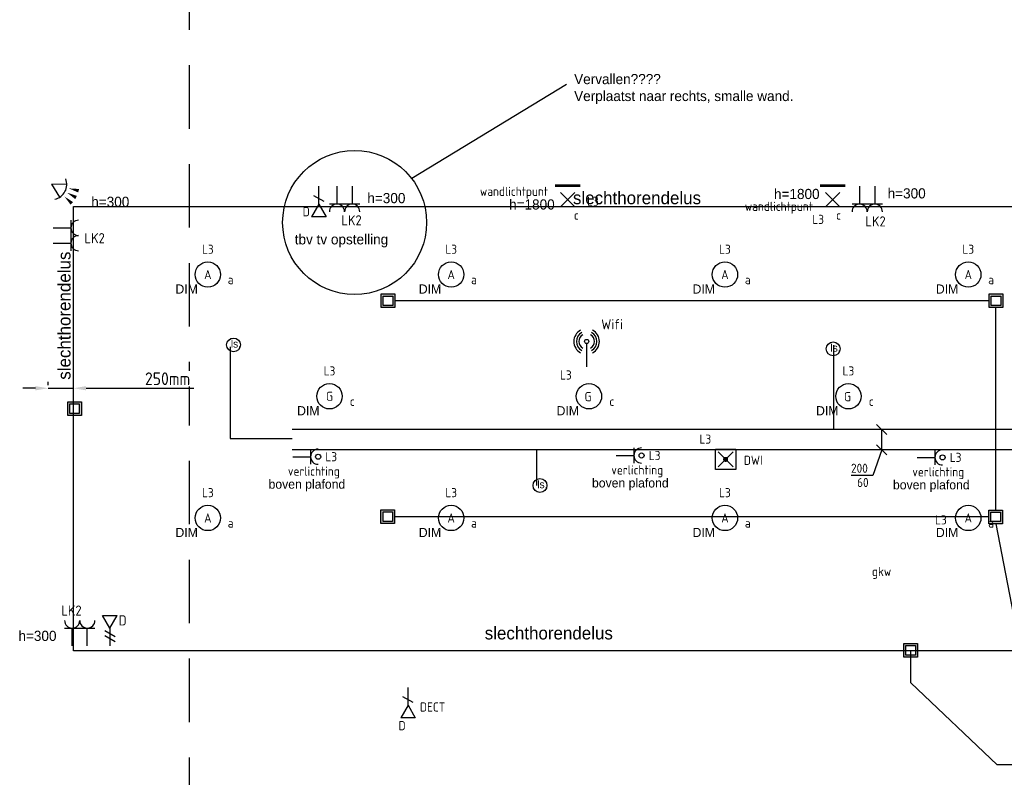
# Model space of a CAD drawing. Header units: millimetres. Extents: x -28157 to 193371, y -2151 to 171990.
# Tile 27 of 31: x 101764 to 111474, y 72298 to 79768. Entities that reach past the tile are written whole.
import ezdxf
from ezdxf.enums import TextEntityAlignment as Align

# ---------------------------------------------------------------- set-up
doc = ezdxf.new("R2010")
doc.units = ezdxf.units.MM
doc.header["$LTSCALE"] = 50
doc.linetypes.add('2322122_a', pattern=[19.5, 12.5, -7])
doc.linetypes.add('SMALL_DASH', pattern=[1.5, 0.5, -1])
doc.layers.get('0').update_dxf_attribs({"linetype": 'CONTINUOUS'})
doc.layers.get('Defpoints').update_dxf_attribs({"linetype": 'CONTINUOUS'})
for name, color, linetype in [('BL$2----', 7, 'CONTINUOUS'), ('BL$9----', 7, 'CONTINUOUS'), ('EL6131--_KG_D', 6, 'CONTINUOUS'), ('EL6222--', 20, 'CONTINUOUS'), ('EL6311--', 20, 'CONTINUOUS'), ('EL6321--', 3, 'CONTINUOUS'), ('EL6441--', 3, 'CONTINUOUS'), ('EL6521--', 3, 'CONTINUOUS'), ('EM6131--_KG', 7, 'CONTINUOUS'), ('Inter Visual Systems Leidingen boven plafond tbv. AV', 5, 'CONTINUOUS'), ('Inter Visual Systems Vloerleidingen tbv. AV', 5, 'CONTINUOUS'), ('Inter Visual Systems Vloerleidingen tbv. Slechthorendenlus', 5, 'CONTINUOUS'), ('Inter Visual Systems Voorzieningen E', 5, 'CONTINUOUS'), ('Sparingen Heegt', 6, 'CONTINUOUS'), ('WL5501--', 4, 'CONTINUOUS')]:
    doc.layers.add(name, color=color, linetype=linetype)
doc.layers.add('Referentiepunt', color=253, linetype='CONTINUOUS', plot=False)
doc.styles.add('BURO-012', font='BUROFONT.shx', dxfattribs={"height": 120})
doc.styles.add('buro-018', font='BUROFONT.shx', dxfattribs={"height": 180})
doc.styles.add('STABICAD-012', font='ISOCP.SHX', dxfattribs={"height": 60})
doc.styles.add('STABICAD-018', font='ISOCP.SHX', dxfattribs={"height": 90})
doc.styles.get("Standard").update_dxf_attribs({"font": 'ISOCP'})
doc.dimstyles.new('ISO-25', dxfattribs={"dimtxt": 2.5, "dimasz": 2.5, "dimexe": 1.25, "dimexo": 0.625, "dimtad": 1, "dimtih": 1, "dimdec": 4, "dimdsep": 46, "dimtxsty": 'Standard', "dimcen": 2.5, "dimadec": 0, "dimazin": 0, "dimtfac": 1, "dimtdec": 4, "dimtmove": 0, "dimatfit": 3, "dimfxl": 1, "dimtvp": 1, "dimtolj": 1, "dimtzin": 0, "dimarcsym": 0})

# ---------------------------------------------------------------- blocks, each defined once
blk = doc.blocks.new('E00126')
at = {"color": 0, "linetype": 'Continuous'}
for p, q in [((-3, 4.5), (3, 4.5)), ((-1.5, 1), (-1.5, 4.5)), ((1.5, 1), (1.5, 4.5))]:
    blk.add_line(p, q, dxfattribs=at)
for centre in [(-1.5, 6), (1.5, 6)]:
    blk.add_arc(centre, 1.5, 180, 0, dxfattribs=at)
at = {"color": 0, "linetype": 'Continuous', "style": 'buro-018'}
for tag, p in [('PANEL', (0, 11.5)), ('CIRCUIT', (0, 8.5)), ('SUBCIRCUIT', (4.5, 8.5))]:
    blk.add_attdef(tag, text='', height=1.8, dxfattribs=at).set_placement(p, align=Align.MIDDLE)
at = {"color": 0, "linetype": 'Continuous', "style": 'buro-018', "flags": 1}
for tag, p in [('POWERCODE', (13, 8.5)), ('ARTICLECODE', (0, 0))]:
    blk.add_attdef(tag, text='', height=1.8, dxfattribs=at).set_placement(p, align=Align.MIDDLE)
blk = doc.blocks.new('E00153')
at = {"color": 0, "linetype": 'Continuous'}
for p, q in [((-1.44, 7), (1.44, 7)), ((0, 4.5), (-1.44, 7)), ((0, 4.5), (1.44, 7)), ((-1, 4), (1, 2.85)), ((0, 4.5), (0, 1)), ((-1, 3), (1, 1.85))]:
    blk.add_line(p, q, dxfattribs=at)
at = {"color": 7, "style": 'buro-018'}
for tag, p in [('COMMENT1', (-6, 12)), ('COMMENT2', (6, 12)), ('DATACOM1', (-6, 9)), ('DATACOM2', (6, 9))]:
    blk.add_attdef(tag, text='', height=1.8, dxfattribs=at).set_placement(p, align=Align.MIDDLE)
at = {"color": 0, "style": 'buro-018'}
blk.add_attdef('TEXT1', text='', height=1.8, dxfattribs=at).set_placement((2.5, 6), align=Align.MIDDLE)
at = {"color": 0, "linetype": 'Continuous', "style": 'buro-018', "flags": 1}
blk.add_attdef('ARTICLECODE', text='', height=1.8, dxfattribs=at).set_placement((0, 0), align=Align.MIDDLE)
blk = doc.blocks.new('E00WIFI')
at = {"color": 0}
blk.add_line((0, 5.59), (0, 1), dxfattribs=at)
for points in [[(-1.18, 8.23, 0.601429), (-1.18, 3.77)], [(-0.97, 7.78, 0.592302), (-0.97, 4.22)], [(0.97, 4.22, 0.592302), (0.97, 7.78)], [(1.18, 3.77, 0.601429), (1.18, 8.23)], [(-0.77, 7.32, 0.576881), (-0.77, 4.68)], [(0.77, 4.68, 0.576881), (0.77, 7.32)]]:
    blk.add_lwpolyline(points, format="xyb", dxfattribs=at)
blk.add_circle((0, 6), 0.414, dxfattribs=at)
at = {"color": 0, "linetype": 'Continuous', "style": 'STABICAD-018'}
for tag, p in [('COMMENT1', (0, 12.73)), ('DATACOM1', (0, 9.73)), ('TEXT1', (5.02, 6)), ('ARTICLECODE', (0, 0))]:
    blk.add_attdef(tag, text='', height=1.8, dxfattribs=at).set_placement(p, align=Align.MIDDLE)
blk = doc.blocks.new('E00152')
at = {"color": 0, "linetype": 'Continuous'}
for p, q in [((-1.44, 7), (1.44, 7)), ((0, 4.5), (-1.44, 7)), ((0, 4.5), (1.44, 7)), ((-1, 4), (1, 2.85)), ((0, 4.5), (0, 1))]:
    blk.add_line(p, q, dxfattribs=at)
at = {"color": 7, "style": 'buro-018'}
for tag, p in [('COMMENT1', (0, 12)), ('DATACOM1', (0, 9))]:
    blk.add_attdef(tag, text='', height=1.8, dxfattribs=at).set_placement(p, align=Align.MIDDLE)
at = {"color": 0, "style": 'buro-018'}
blk.add_attdef('TEXT1', text='', height=1.8, dxfattribs=at).set_placement((2.5, 6), align=Align.MIDDLE)
at = {"color": 0, "linetype": 'Continuous', "style": 'buro-018', "flags": 1}
blk.add_attdef('ARTICLECODE', text='', height=1.8, dxfattribs=at).set_placement((0, 0), align=Align.MIDDLE)
blk = doc.blocks.new('E00058')
at = {"color": 0, "linetype": 'Continuous'}
for q in [(-1.5, 3.6), (1.5, 3.6)]:
    blk.add_line((0, 1), q, dxfattribs=at)
blk.add_arc((0, 1), 3, 40.5288, 139.4712, dxfattribs=at)
for points in [[(-1.76, 6.21), (-1.08, 6.39), (-0.91, 4.38)], [(-0.35, 6.49), (0.35, 6.49), (0, 4.5)], [(1.08, 6.39), (1.76, 6.21), (0.91, 4.38)]]:
    blk.add_solid(points, dxfattribs=at)
at = {"color": 0, "linetype": 'Continuous', "style": 'buro-018'}
blk.add_attdef('TEXT1', text='', height=1.8, dxfattribs=at).set_placement((0, 9), align=Align.MIDDLE)
at = {"color": 0, "linetype": 'Continuous', "style": 'buro-018', "flags": 1}
blk.add_attdef('ARTICLECODE', text='', height=1.8, dxfattribs=at).set_placement((0, 0), align=Align.MIDDLE)
at = {"layer": 'BL$2----', "color": 7, "style": 'STABICAD-012'}
blk.add_attdef('SECURITY_PANEL', text='', height=2, rotation=48.8608, dxfattribs=at).set_placement((652.13, 662.35), align=Align.MIDDLE)
blk = doc.blocks.new('*U405')
at = {"color": 0, "linetype": 'Continuous'}
for p, q in [((0, 100, -2730), (7809, 100, -2730)), ((0, -100, -2730), (7809, -100, -2730))]:
    blk.add_line(p, q, dxfattribs=at)
at = {"layer": 'Sparingen Heegt', "color": 2, "style": 'BURO-012'}
for tag in ['SECTIONCODE', 'ELEMENTCODE', 'POSITIONCODE']:
    blk.add_attdef(tag, (112259.4, 75627.4, 2730), '', height=2, dxfattribs=at)
blk = doc.blocks.new('1115B3')
at = {"color": 0, "linetype": 'Continuous'}
blk.add_circle((0, 3.5), 2.5, dxfattribs=at)
at = {"color": 0, "linetype": 'Continuous', "style": 'STABICAD-018'}
for tag, p in [('PANEL', (0, 11.5)), ('CIRCUIT', (0, 8.5)), ('SUBCIRCUIT', (4.5, 8.5)), ('LIGHTFIXTURECODE', (0, 3.5)), ('SWITCHCODE', (4.5, 2.5))]:
    blk.add_attdef(tag, text='', height=1.8, dxfattribs=at).set_placement(p, align=Align.MIDDLE)
blk = doc.blocks.new('111512')
at = {"color": 0, "linetype": 'Continuous'}
for p, q in [((-2, 2), (2, 2)), ((-2, -2), (-2, 2)), ((2, 2), (2, -2)), ((-1.5, -1.5), (1.5, 1.5)), ((1.5, -1.5), (-1.5, 1.5)), ((2, -2), (-2, -2))]:
    blk.add_line(p, q, dxfattribs=at)
at = {"color": 0, "linetype": 'Continuous', "const_width": 0.5}
blk.add_lwpolyline([(-0.25, 0, 1), (0.25, 0, 1)], format="xyb", close=True, dxfattribs=at)
at = {"color": 0, "linetype": 'Continuous', "style": 'buro-018'}
for tag, p in [('PANEL', (0, 11.17)), ('CIRCUIT', (0, 8.17)), ('SUBCIRCUIT', (4.5, 8.17)), ('LIGHTFIXTURECODE', (0, 4))]:
    blk.add_attdef(tag, text='', height=1.8, dxfattribs=at).set_placement(p, align=Align.MIDDLE)
blk = doc.blocks.new('*U312')
at = {"color": 0, "linetype": 'Continuous'}
for p, q in [((-50, 250, -2730), (50, 150, -2730)), ((0, 0, -2730), (0, 200, -2730)), ((0, 0, -2730), (-88.6, -252.3, -2730)), ((-50, 50, -2730), (50, -50, -2730)), ((-88.6, -252.3, -2730), (-303, -252.3, -2730))]:
    blk.add_line(p, q, dxfattribs=at)
at = {"color": 0, "linetype": 'Continuous', "style": 'STABICAD-018'}
for s, p in [('200', (-303, -227.3, -2730)), ('60', (-243.1, -367.3, -2730))]:
    blk.add_text(s, height=90, dxfattribs=at).set_placement(p)
at = {"layer": 'Sparingen Heegt', "style": 'BURO-012'}
blk.add_attdef('CODE', (110265.5, 75527.4, 2730), '', height=1.8, dxfattribs=at)
blk = doc.blocks.new('E00134')
at = {"color": 0, "linetype": 'Continuous', "const_width": 0.5}
blk.add_lwpolyline([(-2.5, -2.75), (2.5, -2.75)], dxfattribs=at)
blk = doc.blocks.new('*U46')
at = {"color": 0, "linetype": 'Continuous'}
for p, q in [((-1.41, -1.41), (1.41, 1.41)), ((1.41, -1.41), (-1.41, 1.41))]:
    blk.add_line(p, q, dxfattribs=at)
blk.add_blockref('E00134', (0, 0), dxfattribs=at)
at = {"color": 0, "linetype": 'Continuous', "style": 'STABICAD-018'}
for tag, p in [('PANEL', (0, 6.5)), ('CIRCUIT', (0, 3.5)), ('SUBCIRCUIT', (4.5, 3.5)), ('ARTICLECODE', (0, 0)), ('SWITCHCODE', (4.5, -1))]:
    blk.add_attdef(tag, text='', height=1.8, dxfattribs=at).set_placement(p, align=Align.MIDDLE)
at = {"color": 0, "linetype": 'Continuous', "style": 'STABICAD-018', "flags": 1}
blk.add_attdef('POWERCODE', text='', height=1.8, dxfattribs=at).set_placement((13, 3.5), align=Align.MIDDLE)
blk = doc.blocks.new('E00516')
at = {"color": 0, "linetype": 'Continuous'}
for p, q in [((-1.5, 4.5), (1.5, 4.5)), ((0, 1), (0, 4.5))]:
    blk.add_line(p, q, dxfattribs=at)
blk.add_circle((0, 6), 0.5, dxfattribs=at)
blk.add_arc((0, 6), 1.5, 180, 0, dxfattribs=at)
at = {"color": 0, "linetype": 'Continuous', "style": 'STABICAD-018'}
for tag, p in [('PANEL', (0, 11)), ('CIRCUIT', (0, 8)), ('SUBCIRCUIT', (4.5, 8)), ('SWITCHCODE', (3.5, 5)), ('ARTICLECODE', (0, 0))]:
    blk.add_attdef(tag, text='', height=1.8, dxfattribs=at).set_placement(p, align=Align.MIDDLE)
blk = doc.blocks.new('*D548')
at = {"layer": 'Defpoints', "color": 0, "transparency": 16777216}
for p in [(102044, 76134.2, -2850), (102294, 76134.2, -2850), (102294, 76134.2)]:
    blk.add_point(p, dxfattribs=at)
at = {"layer": 'Inter Visual Systems Vloerleidingen tbv. Slechthorendenlus', "color": 0, "lineweight": -2, "transparency": 16777216}
for p, q in [((101919, 76134.2), (101794, 76134.2)), ((102044, 76165.4), (102044, 76196.7)), ((102044, 76134.2), (102294, 76134.2)), ((102294, 76165.4), (102294, 76196.7)), ((102419, 76134.2), (103482.4, 76134.2))]:
    blk.add_line(p, q, dxfattribs=at)
at = {"layer": 'Inter Visual Systems Vloerleidingen tbv. Slechthorendenlus', "color": 0, "transparency": 16777216}
for points in [[(101919, 76155), (101919, 76113.4), (102044, 76134.2)], [(102419, 76155), (102419, 76113.4), (102294, 76134.2)]]:
    blk.add_solid(points, dxfattribs=at)
at = {"layer": 'Inter Visual Systems Vloerleidingen tbv. Slechthorendenlus', "color": 0, "transparency": 16777216, "insert": (103222.3, 76228), "char_height": 125, "attachment_point": 5, "bg_fill": 3, "box_fill_scale": 1.1, "bg_fill_color": 256, "bg_fill_true_color": 13158600, "bg_fill_transparency": 0}
blk.add_mtext('\\A1;250mm', dxfattribs=at)
blk = doc.blocks.new('E00414')
at = {"color": 0, "linetype": 'Continuous'}
for p, q in [((-2.9, -2.9), (-2.9, 2.9)), ((-2.9, 2.9), (2.9, 2.9)), ((-2, 2), (2, 2)), ((-2, -2), (-2, 2)), ((2, 2), (2, -2)), ((2.9, 2.9), (2.9, -2.9)), ((2.9, -2.9), (-2.9, -2.9)), ((2, -2), (-2, -2))]:
    blk.add_line(p, q, dxfattribs=at)
for points in [[(-2.9, 2.9), (2.9, 2.9), (-2, 2), (2, 2)], [(-2, -2), (-2.9, -2.9), (-2, 2), (-2.9, 2.9)], [(2, 2), (2.9, 2.9), (2, -2), (2.9, -2.9)], [(2, -2), (2.9, -2.9), (-2, -2), (-2.9, -2.9)]]:
    blk.add_solid(points, dxfattribs=at)
at = {"color": 0, "linetype": 'Continuous', "style": 'STABICAD-018'}
for tag, p in [('PANEL', (0, 8)), ('CIRCUIT', (0, 5)), ('SUBCIRCUIT', (4.5, 5)), ('ARTICLECODE', (0, 0))]:
    blk.add_attdef(tag, text='', height=1.8, dxfattribs=at).set_placement(p, align=Align.MIDDLE)
at = {"color": 0, "linetype": 'Continuous', "style": 'STABICAD-018', "flags": 1}
blk.add_attdef('POWERCODE', text='', height=1.8, dxfattribs=at).set_placement((13, 5), align=Align.MIDDLE)

msp = doc.modelspace()

# ---------------------------------------------------------------- linework, layer by layer
at = {"layer": 'Inter Visual Systems Leidingen boven plafond tbv. AV'}
for p, q in [((103839.5769, 76542.15644, -2850), (103839.5769, 75639.47365, -2850)), ((109791.15069, 76557.89115, -2850), (109791.15069, 75727.44238)), ((103839.5769, 75639.47365, -2850), (104450.44902, 75639.47365, -2850)), ((106863.13637, 75176.07156, -2850), (106863.13637, 75527.44238))]:
    msp.add_line(p, q, dxfattribs=at)
at = {"layer": 'Inter Visual Systems Leidingen boven plafond tbv. AV', "color": 0}
for centre in [(103872.77981, 76561.22091, -1992.55041), (109786.64691, 76521.99104, -1992.55041), (106895.13275, 75175.10014, -1992.55041)]:
    msp.add_circle(centre, 68.06113, dxfattribs=at)
at = {"layer": 'Inter Visual Systems Vloerleidingen tbv. AV'}
for p, q in [((111324.54258, 76996.66486, 2850), (105463.55119, 76996.66486, 2850)), ((111389.32788, 74933.39386, 2850), (111389.32788, 76929.16486, 2850)), ((111321.82788, 74865.89386, 2850), (105460.8365, 74865.89386, 2850)), ((111389.32788, 74798.39386, 2850), (112125.34278, 70989.83548))]:
    msp.add_line(p, q, dxfattribs=at)
at = {"layer": 'Inter Visual Systems Vloerleidingen tbv. Slechthorendenlus', "color": 11}
for p, q in [((102294.02699, 77924.91669, 2850), (114764.02699, 77924.91669, 2850)), ((102356.52699, 73544.91669), (102294.02699, 73544.91669)), ((114764.02699, 73544.91669), (102356.52699, 73544.91669)), ((110552.06733, 73229.12973, 2850), (110552.06733, 73544.91669, 2850)), ((111404.44386, 72420.4666), (110552.06733, 73229.12973, 2850)), ((114704.92038, 72420.4666), (111404.44386, 72420.4666))]:
    msp.add_line(p, q, dxfattribs=at)
at = {"layer": 'Inter Visual Systems Voorzieningen E', "color": 0}
msp.add_line((107158.18115, 79127.94276), (105631.32529, 78201.74082, 2850), dxfattribs=at)
msp.add_circle((105067.0404, 77768.1159, 2850), 710.06655, dxfattribs=at)
at = {"layer": 'Referentiepunt', "linetype": '2322122_a'}
msp.add_line((103437.97163, -1256.74877), (103437.97163, 103231.68836), dxfattribs=at)

# ---------------------------------------------------------------- block references
at = {"layer": 'EL6131--_KG_D', "linetype": 'Continuous', "rotation": 180}
msp.add_blockref('*U405', (112259.43139, 75627.44238, 2730), dxfattribs=at)
at = {"layer": 'EL6222--', "linetype": 'Continuous'}
ref = msp.add_blockref('E00126', (104967.71983, 78175.00463), dxfattribs=dict(at, xscale=50, yscale=50, zscale=50, rotation=180))
ref.add_attrib('CIRCUIT', 'LK2', dxfattribs={"layer": '0', "color": 7, "linetype": 'Continuous', "height": 100, "style": 'STABICAD-018'}).set_placement((105036.66651, 77789.81856), align=Align.MIDDLE)
ref = msp.add_blockref('E00126', (110122.48523, 78174.91669), dxfattribs=dict(at, xscale=50, yscale=50, zscale=50, rotation=180))
ref.add_attrib('CIRCUIT', 'LK2', dxfattribs={"layer": '0', "color": 7, "linetype": 'Continuous', "height": 100, "style": 'STABICAD-018'}).set_placement((110204.42311, 77779.33758), align=Align.MIDDLE)
ref = msp.add_blockref('E00126', (102044.02699, 77639.91669), dxfattribs=dict(at, xscale=50, yscale=50, zscale=50, rotation=270))
ref.add_attrib('CIRCUIT', 'LK2', dxfattribs={"layer": '0', "color": 7, "linetype": 'Continuous', "height": 100, "style": 'STABICAD-018'}).set_placement((102503.08628, 77613.82037), align=Align.MIDDLE)
ref = msp.add_blockref('E00126', (102355.69331, 73544.91669), dxfattribs=dict(at, xscale=50, yscale=50, zscale=50))
ref.add_attrib('CIRCUIT', 'LK2', dxfattribs={"layer": '0', "color": 7, "linetype": 'Continuous', "height": 100, "style": 'STABICAD-018'}).set_placement((102274.27141, 73942.73743), align=Align.MIDDLE)
at = {"layer": 'EL6311--', "linetype": 'Continuous'}
ref = msp.add_blockref('*U46', (107169.50361, 77993.89213), dxfattribs=dict(at, xscale=50, yscale=50, zscale=50, rotation=180))
ref.add_attrib('ARTICLECODE', 'wandlichtpunt', dxfattribs={"layer": '0', "color": 7, "linetype": 'Continuous', "height": 90, "style": 'STABICAD-018'}).set_placement((106638.40369, 78061.83045), align=Align.MIDDLE)
ref.add_attrib('CIRCUIT', 'L3', dxfattribs={"layer": '0', "color": 7, "linetype": 'Continuous', "height": 90, "style": 'STABICAD-018'}).set_placement((107417.98058, 77978.04819), align=Align.MIDDLE)
ref.add_attrib('SWITCHCODE', 'c', dxfattribs={"layer": '0', "color": 7, "linetype": 'Continuous', "height": 90, "style": 'STABICAD-018'}).set_placement((107253.61244, 77840.61598), align=Align.MIDDLE)
ref = msp.add_blockref('*U46', (109782.12077, 77993.89213), dxfattribs=dict(at, xscale=50, yscale=50, zscale=50, rotation=180))
ref.add_attrib('ARTICLECODE', 'wandlichtpunt', dxfattribs={"layer": '0', "color": 7, "linetype": 'Continuous', "height": 90, "style": 'STABICAD-018'}).set_placement((109251.02086, 77914.04984), align=Align.MIDDLE)
ref.add_attrib('CIRCUIT', 'L3', dxfattribs={"layer": '0', "color": 7, "linetype": 'Continuous', "height": 90, "style": 'STABICAD-018'}).set_placement((109638.39579, 77798.84623), align=Align.MIDDLE)
ref.add_attrib('SWITCHCODE', 'c', dxfattribs={"layer": '0', "color": 7, "linetype": 'Continuous', "height": 90, "style": 'STABICAD-018'}).set_placement((109839.8156, 77840.61598), align=Align.MIDDLE)
ref = msp.add_blockref('1115B3', (103619.02699, 77079.9167, 2730), dxfattribs=dict(at, xscale=50, yscale=50, zscale=50))
ref.add_attrib('CIRCUIT', 'L3', dxfattribs={"layer": '0', "color": 7, "linetype": 'Continuous', "height": 90, "style": 'STABICAD-018'}).set_placement((103619.02699, 77504.9167, 2730), align=Align.MIDDLE)
ref.add_attrib('LIGHTFIXTURECODE', 'A', dxfattribs={"layer": '0', "color": 7, "linetype": 'Continuous', "height": 90, "style": 'STABICAD-018'}).set_placement((103619.02699, 77254.9167, 2730), align=Align.MIDDLE)
ref.add_attrib('SWITCHCODE', 'a', dxfattribs={"layer": '0', "color": 1, "linetype": 'Continuous', "height": 90, "style": 'STABICAD-018'}).set_placement((103844.02699, 77204.9167, 2730), align=Align.MIDDLE)
ref = msp.add_blockref('1115B3', (106019.02699, 77079.9167, 2730), dxfattribs=dict(at, xscale=50, yscale=50, zscale=50))
ref.add_attrib('CIRCUIT', 'L3', dxfattribs={"layer": '0', "color": 7, "linetype": 'Continuous', "height": 90, "style": 'STABICAD-018'}).set_placement((106019.02699, 77504.9167, 2730), align=Align.MIDDLE)
ref.add_attrib('LIGHTFIXTURECODE', 'A', dxfattribs={"layer": '0', "color": 7, "linetype": 'Continuous', "height": 90, "style": 'STABICAD-018'}).set_placement((106019.02699, 77254.9167, 2730), align=Align.MIDDLE)
ref.add_attrib('SWITCHCODE', 'a', dxfattribs={"layer": '0', "color": 1, "linetype": 'Continuous', "height": 90, "style": 'STABICAD-018'}).set_placement((106244.02699, 77204.9167, 2730), align=Align.MIDDLE)
ref = msp.add_blockref('1115B3', (108719.02699, 77079.9167, 2730), dxfattribs=dict(at, xscale=50, yscale=50, zscale=50))
ref.add_attrib('CIRCUIT', 'L3', dxfattribs={"layer": '0', "color": 7, "linetype": 'Continuous', "height": 90, "style": 'STABICAD-018'}).set_placement((108719.02699, 77504.9167, 2730), align=Align.MIDDLE)
ref.add_attrib('LIGHTFIXTURECODE', 'A', dxfattribs={"layer": '0', "color": 7, "linetype": 'Continuous', "height": 90, "style": 'STABICAD-018'}).set_placement((108719.02699, 77254.9167, 2730), align=Align.MIDDLE)
ref.add_attrib('SWITCHCODE', 'a', dxfattribs={"layer": '0', "color": 1, "linetype": 'Continuous', "height": 90, "style": 'STABICAD-018'}).set_placement((108944.02699, 77204.9167, 2730), align=Align.MIDDLE)
ref = msp.add_blockref('1115B3', (111119.02699, 77079.9167, 2730), dxfattribs=dict(at, xscale=50, yscale=50, zscale=50))
ref.add_attrib('CIRCUIT', 'L3', dxfattribs={"layer": '0', "color": 7, "linetype": 'Continuous', "height": 90, "style": 'STABICAD-018'}).set_placement((111119.02699, 77504.9167, 2730), align=Align.MIDDLE)
ref.add_attrib('LIGHTFIXTURECODE', 'A', dxfattribs={"layer": '0', "color": 7, "linetype": 'Continuous', "height": 90, "style": 'STABICAD-018'}).set_placement((111119.02699, 77254.9167, 2730), align=Align.MIDDLE)
ref.add_attrib('SWITCHCODE', 'a', dxfattribs={"layer": '0', "color": 1, "linetype": 'Continuous', "height": 90, "style": 'STABICAD-018'}).set_placement((111344.02699, 77204.9167, 2730), align=Align.MIDDLE)
ref = msp.add_blockref('1115B3', (104819.02699, 75879.9167, 2730), dxfattribs=dict(at, xscale=50, yscale=50, zscale=50))
ref.add_attrib('CIRCUIT', 'L3', dxfattribs={"layer": '0', "color": 7, "linetype": 'Continuous', "height": 90, "style": 'STABICAD-018'}).set_placement((104819.02699, 76304.9167, 2730), align=Align.MIDDLE)
ref.add_attrib('LIGHTFIXTURECODE', 'G', dxfattribs={"layer": '0', "color": 7, "linetype": 'Continuous', "height": 90, "style": 'STABICAD-018'}).set_placement((104819.02699, 76054.9167, 2730), align=Align.MIDDLE)
ref.add_attrib('SWITCHCODE', 'c', dxfattribs={"layer": '0', "color": 7, "linetype": 'Continuous', "height": 90, "style": 'STABICAD-018'}).set_placement((105044.02699, 76004.9167, 2730), align=Align.MIDDLE)
ref = msp.add_blockref('1115B3', (109937.17318, 75879.9167, 2730), dxfattribs=dict(at, xscale=50, yscale=50, zscale=50))
ref.add_attrib('CIRCUIT', 'L3', dxfattribs={"layer": '0', "color": 7, "linetype": 'Continuous', "height": 90, "style": 'STABICAD-018'}).set_placement((109937.17318, 76304.9167, 2730), align=Align.MIDDLE)
ref.add_attrib('LIGHTFIXTURECODE', 'G', dxfattribs={"layer": '0', "color": 7, "linetype": 'Continuous', "height": 90, "style": 'STABICAD-018'}).set_placement((109928.10009, 76051.30643, 2730), align=Align.MIDDLE)
ref.add_attrib('SWITCHCODE', 'c', dxfattribs={"layer": '0', "color": 7, "linetype": 'Continuous', "height": 90, "style": 'STABICAD-018'}).set_placement((110162.17318, 76004.9167, 2730), align=Align.MIDDLE)
ref = msp.add_blockref('1115B3', (107378.10009, 75879.9167, 2730), dxfattribs=dict(at, xscale=50, yscale=50, zscale=50))
ref.add_attrib('CIRCUIT', 'L3', dxfattribs={"layer": '0', "color": 7, "linetype": 'Continuous', "height": 90, "style": 'STABICAD-018'}).set_placement((107150.2223, 76264.97152, 2730), align=Align.MIDDLE)
ref.add_attrib('LIGHTFIXTURECODE', 'G', dxfattribs={"layer": '0', "color": 7, "linetype": 'Continuous', "height": 90, "style": 'STABICAD-018'}).set_placement((107369.02699, 76051.30643, 2730), align=Align.MIDDLE)
ref.add_attrib('SWITCHCODE', 'c', dxfattribs={"layer": '0', "color": 7, "linetype": 'Continuous', "height": 90, "style": 'STABICAD-018'}).set_placement((107603.10009, 76004.9167, 2730), align=Align.MIDDLE)
ref = msp.add_blockref('E00516', (104407.12414, 75459.00928), dxfattribs=dict(at, xscale=50, yscale=50, zscale=50, rotation=270))
ref.add_attrib('ARTICLECODE', 'verlichting', dxfattribs={"layer": '0', "color": 7, "linetype": 'Continuous', "height": 90, "style": 'STABICAD-018'}).set_placement((104664.56414, 75303.04428), align=Align.MIDDLE)
ref.add_attrib('CIRCUIT', 'L3', dxfattribs={"layer": '0', "color": 7, "linetype": 'Continuous', "height": 90, "style": 'STABICAD-018'}).set_placement((104836.07914, 75459.00928), align=Align.MIDDLE)
ref = msp.add_blockref('E00516', (107597.03606, 75471.01528), dxfattribs=dict(at, xscale=50, yscale=50, zscale=50, rotation=270))
ref.add_attrib('ARTICLECODE', 'verlichting', dxfattribs={"layer": '0', "color": 7, "linetype": 'Continuous', "height": 90, "style": 'STABICAD-018'}).set_placement((107854.47606, 75315.05028), align=Align.MIDDLE)
ref.add_attrib('CIRCUIT', 'L3', dxfattribs={"layer": '0', "color": 7, "linetype": 'Continuous', "height": 90, "style": 'STABICAD-018'}).set_placement((108025.99106, 75471.01528), align=Align.MIDDLE)
ref = msp.add_blockref('E00516', (110565.55439, 75452.44238), dxfattribs=dict(at, xscale=50, yscale=50, zscale=50, rotation=270))
ref.add_attrib('ARTICLECODE', 'verlichting', dxfattribs={"layer": '0', "color": 7, "linetype": 'Continuous', "height": 90, "style": 'STABICAD-018'}).set_placement((110822.99439, 75296.47738), align=Align.MIDDLE)
ref.add_attrib('CIRCUIT', 'L3', dxfattribs={"layer": '0', "color": 7, "linetype": 'Continuous', "height": 90, "style": 'STABICAD-018'}).set_placement((110994.50939, 75452.44238), align=Align.MIDDLE)
ref = msp.add_blockref('1115B3', (103619.02699, 74679.9167, 2730), dxfattribs=dict(at, xscale=50, yscale=50, zscale=50))
ref.add_attrib('CIRCUIT', 'L3', dxfattribs={"layer": '0', "color": 7, "linetype": 'Continuous', "height": 90, "style": 'STABICAD-018'}).set_placement((103619.02699, 75104.9167, 2730), align=Align.MIDDLE)
ref.add_attrib('LIGHTFIXTURECODE', 'A', dxfattribs={"layer": '0', "color": 7, "linetype": 'Continuous', "height": 90, "style": 'STABICAD-018'}).set_placement((103619.02699, 74854.9167, 2730), align=Align.MIDDLE)
ref.add_attrib('SWITCHCODE', 'a', dxfattribs={"layer": '0', "color": 1, "linetype": 'Continuous', "height": 90, "style": 'STABICAD-018'}).set_placement((103844.02699, 74804.9167, 2730), align=Align.MIDDLE)
ref = msp.add_blockref('1115B3', (106019.02699, 74679.9167, 2730), dxfattribs=dict(at, xscale=50, yscale=50, zscale=50))
ref.add_attrib('CIRCUIT', 'L3', dxfattribs={"layer": '0', "color": 7, "linetype": 'Continuous', "height": 90, "style": 'STABICAD-018'}).set_placement((106019.02699, 75104.9167, 2730), align=Align.MIDDLE)
ref.add_attrib('LIGHTFIXTURECODE', 'A', dxfattribs={"layer": '0', "color": 7, "linetype": 'Continuous', "height": 90, "style": 'STABICAD-018'}).set_placement((106019.02699, 74854.9167, 2730), align=Align.MIDDLE)
ref.add_attrib('SWITCHCODE', 'a', dxfattribs={"layer": '0', "color": 1, "linetype": 'Continuous', "height": 90, "style": 'STABICAD-018'}).set_placement((106244.02699, 74804.9167, 2730), align=Align.MIDDLE)
ref = msp.add_blockref('1115B3', (108719.02699, 74679.9167, 2730), dxfattribs=dict(at, xscale=50, yscale=50, zscale=50))
ref.add_attrib('CIRCUIT', 'L3', dxfattribs={"layer": '0', "color": 7, "linetype": 'Continuous', "height": 90, "style": 'STABICAD-018'}).set_placement((108719.02699, 75104.9167, 2730), align=Align.MIDDLE)
ref.add_attrib('LIGHTFIXTURECODE', 'A', dxfattribs={"layer": '0', "color": 7, "linetype": 'Continuous', "height": 90, "style": 'STABICAD-018'}).set_placement((108719.02699, 74854.9167, 2730), align=Align.MIDDLE)
ref.add_attrib('SWITCHCODE', 'a', dxfattribs={"layer": '0', "color": 1, "linetype": 'Continuous', "height": 90, "style": 'STABICAD-018'}).set_placement((108944.02699, 74804.9167, 2730), align=Align.MIDDLE)
ref = msp.add_blockref('1115B3', (111119.02699, 74679.9167, 2730), dxfattribs=dict(at, xscale=50, yscale=50, zscale=50))
ref.add_attrib('CIRCUIT', 'L3', dxfattribs={"layer": '0', "color": 7, "linetype": 'Continuous', "height": 90, "style": 'STABICAD-018'}).set_placement((110849.42778, 74836.65619, 2730), align=Align.MIDDLE)
ref.add_attrib('LIGHTFIXTURECODE', 'A', dxfattribs={"layer": '0', "color": 7, "linetype": 'Continuous', "height": 90, "style": 'STABICAD-018'}).set_placement((111119.02699, 74854.9167, 2730), align=Align.MIDDLE)
ref.add_attrib('SWITCHCODE', 'a', dxfattribs={"layer": '0', "color": 1, "linetype": 'Continuous', "height": 90, "style": 'STABICAD-018'}).set_placement((111344.02699, 74804.9167, 2730), align=Align.MIDDLE)
at = {"layer": 'EL6321--', "linetype": 'Continuous'}
ref = msp.add_blockref('111512', (108725.91584, 75432.79349, 2730), dxfattribs=dict(at, xscale=50, yscale=50, zscale=50))
ref.add_attrib('CIRCUIT', 'L3', dxfattribs={"layer": '0', "color": 7, "linetype": 'Continuous', "height": 90, "style": 'STABICAD-018'}).set_placement((108525.91584, 75632.79349, 2730), align=Align.MIDDLE)
ref.add_attrib('LIGHTFIXTURECODE', 'DWI', dxfattribs={"layer": '0', "color": 7, "linetype": 'Continuous', "height": 90, "style": 'STABICAD-018'}).set_placement((108998.37204, 75423.66843, 2730), align=Align.MIDDLE)
at = {"layer": 'EL6441--', "linetype": 'Continuous'}
ref = msp.add_blockref('E00152', (104714.88276, 78174.91669), dxfattribs=dict(at, xscale=50, yscale=50, zscale=50, rotation=180))
ref.add_attrib('TEXT1', 'D', dxfattribs={"layer": '0', "color": 7, "linetype": 'Continuous', "height": 90, "style": 'STABICAD-018'}).set_placement((104589.88276, 77874.91669), align=Align.MIDDLE)
ref = msp.add_blockref('E00WIFI', (107355.14858, 76295.54959), dxfattribs=dict(at, xscale=50, yscale=50, zscale=50))
ref.add_attrib('TEXT1', 'Wifi', dxfattribs={"layer": '0', "color": 7, "linetype": 'Continuous', "height": 100, "style": 'STABICAD-018'}).set_placement((107606.18164, 76765.56968), align=Align.MIDDLE)
ref = msp.add_blockref('E00153', (102653.91823, 73544.91669), dxfattribs=dict(at, xscale=50, yscale=50, zscale=50))
ref.add_attrib('TEXT1', 'D', dxfattribs={"layer": '0', "color": 7, "linetype": 'Continuous', "height": 100, "style": 'STABICAD-018'}).set_placement((102778.91823, 73844.91669), align=Align.MIDDLE)
ref = msp.add_blockref('E00152', (105593.38756, 73234.27115), dxfattribs=dict(at, xscale=50, yscale=50, zscale=50, rotation=180))
ref.add_attrib('ARTICLECODE', 'DECT', dxfattribs={"layer": '0', "color": 7, "linetype": 'Continuous', "height": 90, "style": 'STABICAD-018'}).set_placement((105835.7182, 72991.48823), align=Align.MIDDLE)
ref.add_attrib('TEXT1', 'D', dxfattribs={"layer": '0', "color": 7, "linetype": 'Continuous', "height": 90, "style": 'STABICAD-018'}).set_placement((105534.40393, 72807.52268), align=Align.MIDDLE)
at = {"layer": 'EL6521--', "linetype": 'Continuous', "xscale": 50, "yscale": 50, "zscale": 50, "rotation": 241.6662541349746}
msp.add_blockref('E00058', (102034.03401, 78168.50366), dxfattribs=at)
at = {"layer": 'EM6131--_KG', "linetype": 'Continuous'}
msp.add_blockref('*U312', (110265.47412, 75527.44238, 2730), dxfattribs=at)
at = {"layer": 'Inter Visual Systems Vloerleidingen tbv. AV', "color": 20, "xscale": 23.2758620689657, "yscale": 23.2758620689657, "zscale": 50}
for p in [(105396.05119, 76996.66486, 2850), (111392.04258, 76996.66486, 2850), (105393.3365, 74868.3271, 2850), (111389.32788, 74865.89386, 2850)]:
    msp.add_blockref('E00414', p, dxfattribs=at)
at = {"layer": 'Inter Visual Systems Vloerleidingen tbv. Slechthorendenlus', "color": 20, "xscale": 23.2758620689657, "yscale": 23.2758620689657, "zscale": 50}
for p in [(102304.28977, 75932.2629, 2585.24385), (110551.19677, 73549.73289)]:
    msp.add_blockref('E00414', p, dxfattribs=at)

# ---------------------------------------------------------------- texts
at = {"layer": 'BL$2----', "char_height": 100, "attachment_point": 1, "style": 'BURO-012'}
for s, width, insert in [('h=1800', 882.2052629, (109202.82941, 78099.52375, 5460)), ('h=300', 882.2052629, (110323.65834, 78105.67191, 5460)), ('h=300', 882.2052629, (102469.18822, 78022.22271, 5460)), ('h=300', 882.2052629, (105192.23824, 78058.84065, 5460)), ('h=1800', 882.2052629, (106590.21224, 77996.09394, 5460)), ('tbv tv opstelling', 1266.7616817, (104476.33861, 77652.2318, 2730)), ('h=300', 882.2052629, (101751.05606, 73742.64474, 5460))]:
    msp.add_mtext_dynamic_manual_height_columns(s, width=width, gutter_width=600, heights=[0], dxfattribs=dict(at, insert=insert))
at = {"layer": 'BL$9----', "linetype": 'SMALL_DASH', "insert": (107231.8605, 79232.19007), "char_height": 100, "width": 2.728484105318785e-12, "attachment_point": 1, "style": 'BURO-012'}
msp.add_mtext('Vervallen????\\PVerplaatst naar rechts, smalle wand.', dxfattribs=at)
at = {"layer": 'EL6222--', "color": 0, "char_height": 90, "width": 2288.4092907, "attachment_point": 1, "style": 'BURO-012'}
for s, insert in [('DIM', (103300.02759, 77157.43282, 2730)), ('DIM', (105700.02759, 77157.43282, 2730)), ('DIM', (108400.02759, 77157.43282, 2730)), ('DIM', (110800.02759, 77157.43282, 2730)), ('DIM', (104500.02759, 75957.43282, 2730)), ('DIM', (107059.10068, 75957.43282, 2730)), ('DIM', (109618.17378, 75957.43282, 2730)), ('boven plafond', (104218.08569, 75233.63622, 5460)), ('boven plafond', (107407.9976, 75245.64222, 5460)), ('boven plafond', (110376.51594, 75227.06933, 5460)), ('DIM', (103300.02759, 74757.43282, 2730)), ('DIM', (105700.02759, 74757.43282, 2730)), ('DIM', (108400.02759, 74757.43282, 2730)), ('DIM', (110800.02759, 74757.43282, 2730))]:
    msp.add_mtext(s, dxfattribs=dict(at, insert=insert))
at = {"layer": 'Inter Visual Systems Leidingen boven plafond tbv. AV', "color": 0, "char_height": 75, "attachment_point": 1, "style": 'BURO-012'}
for insert in [(103846.09897, 76609.59585, -2232.55041), (109759.96607, 76570.36598, -2232.55041), (106868.45191, 75223.47508, -2232.55041)]:
    msp.add_mtext_dynamic_manual_height_columns('\\A1;ls.', width=1200.6200925, gutter_width=600, heights=[0], dxfattribs=dict(at, insert=insert))
at = {"layer": 'Inter Visual Systems Vloerleidingen tbv. Slechthorendenlus', "color": 0, "char_height": 125, "width": 2288.4092907, "attachment_point": 1, "style": 'BURO-012'}
for insert in [(107220.18564, 78073.57167, 2730), (106350.19333, 73782.34857, -120)]:
    msp.add_mtext('slechthorendelus', dxfattribs=dict(at, insert=insert))
at = {"layer": 'Inter Visual Systems Vloerleidingen tbv. Slechthorendenlus', "color": 0, "insert": (102140.06164, 76217.91129, 2730), "char_height": 125, "width": 2288.4092907, "attachment_point": 1, "rotation": 90, "style": 'BURO-012'}
msp.add_mtext('slechthorendelus', dxfattribs=at)
at = {"layer": 'WL5501--', "color": 250, "style": 'STABICAD-018'}
msp.add_text('gkw', height=90, dxfattribs=at).set_placement((110263.90676, 74327.18926, 2730), align=Align.MIDDLE_CENTER)

# ---------------------------------------------------------------- next in the draw order: dimensions: what is measured, and where the dimension line sits
at = {"layer": 'Inter Visual Systems Vloerleidingen tbv. Slechthorendenlus', "color": 0}
dim = msp.add_linear_dim(base=(102294.02699, 76134.18845, 2850), p1=(102044.02699, 76134.18845), p2=(102294.02699, 76134.18845), text='250mm', dimstyle='ISO-25', override={"dimscale": 50, "dimzin": 0, "dimtfill": 1, "dimarcsym": 2}, dxfattribs=at)
dim.commit()
dim.dimension.update_dxf_attribs({"geometry": '*D548', "text_midpoint": (103222.29963, 76134.18845, 2850), "dimtype": 160})

# ---------------------------------------------------------------- next in the draw order: linework, layer by layer
at = {"layer": 'Inter Visual Systems Vloerleidingen tbv. Slechthorendenlus', "color": 11}
for p, q in [((102294.02699, 76196.68845, 2850), (102294.02699, 77924.91669, 2850)), ((102294.02699, 73544.91669), (102294.02699, 76165.43845, 2850))]:
    msp.add_line(p, q, dxfattribs=at)

doc.saveas('drawing.dxf')
